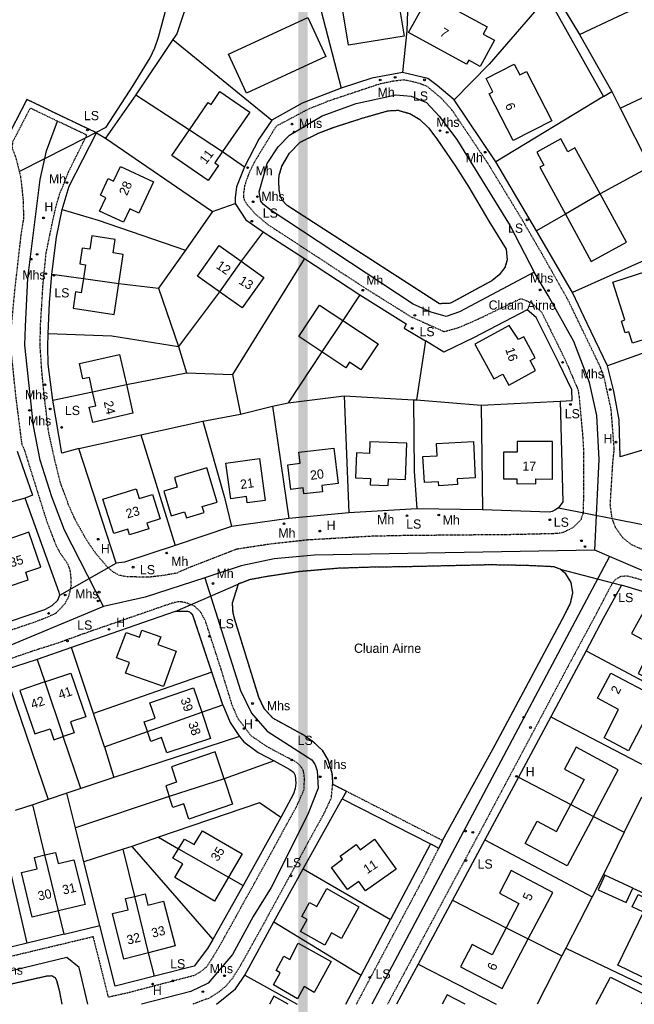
# Model space of a CAD drawing. Header units: metres. Extents: x 611948 to 1225781, y 656699 to 1316021.
# Tile 16 of 169: x 612439 to 612572, y 657643 to 657857. Entities that reach past the tile are written whole.
import ezdxf

# ---------------------------------------------------------------- set-up
doc = ezdxf.new("R2010")
doc.units = ezdxf.units.M
doc.linetypes.add('4696-16$0$PECK', pattern=[0.2, 0.1, -0.1])
for name, color, linetype in [('- EXTENT OF LiDAR SURVEY', 1, 'Continuous'), ('4696-16$0$BLD_INN_W', 253, 'Continuous'), ('4696-16$0$BLD_OTL_S', 253, 'Continuous'), ('4696-16$0$GEN_LIN_D', 253, 'Continuous'), ('4696-16$0$GEN_PCK_D', 253, '4696-16$0$PECK'), ('4696-16$0$OTHER_SYM', 253, 'Continuous'), ('4696-16$0$POLE_SYMB', 253, 'Continuous'), ('4696-16$0$ROADS', 253, 'Continuous'), ('4696-16$0$ROADS_CTR', 253, 'Continuous'), ('4696-16$0$ROADS_PCK', 253, '4696-16$0$PECK'), ('4696-16$0$TOWNLAND', 253, 'Continuous')]:
    doc.layers.add(name, color=color, linetype=linetype)
doc.styles.add('4696-16$0$STANDARD', font='txt')

# ---------------------------------------------------------------- blocks, each defined once
blk = doc.blocks.new('4696-16$0$13', base_point=(160450.170478, 242323.105036))
blk.add_circle((160450.170478, 242323.105036), 0.187958)
blk = doc.blocks.new('4696-16')
at = {"layer": '4696-16$0$BLD_INN_W', "flags": 128}
for points in [[(612475.373, 657833.089), (612482.546, 657828.377)], [(612564.484, 657819.193), (612556.929, 657814.82)], [(612486.599, 657804.586), (612481.892, 657797.964)], [(612452.344, 657800.835), (612460.021, 657799.768)], [(612508.651, 657791.741), (612504.06, 657784.943)], [(612454.332, 657776.231), (612461.648, 657777.879)], [(612443.946, 657713.323), (612447.946, 657701.465)], [(612466.236, 657702.557), (612478.019, 657706.734)], [(612482.85, 657692.311), (612470.968, 657688.457)], [(612558.13, 657686.701), (612563.006, 657684.161)], [(612472.976, 657677.127), (612483.82, 657670.958)], [(612446.95, 657663.65), (612443.99, 657675.787)], [(612466.473, 657654.557), (612463.468, 657666.804)], [(612544.097, 657659.98), (612548.894, 657657.555)]]:
    blk.add_lwpolyline(points, dxfattribs=at)
at = {"layer": '4696-16$0$BLD_OTL_S', "flags": 128}
for points in [[(612508.375, 657860.654), (612520.46, 657862.612), (612521.95, 657853.416), (612509.864, 657851.457), (612508.375, 657860.654)], [(612527.385, 657862.352), (612539.938, 657855.476), (612539.07, 657853.893), (612541.546, 657852.537), (612538.442, 657846.871), (612535.967, 657848.227), (612535.478, 657847.335), (612522.925, 657854.211), (612527.385, 657862.352)], [(612483.82, 657849.515), (612501.031, 657857.514), (612504.97, 657849.038), (612487.759, 657841.039), (612483.82, 657849.515)], [(612545.637, 657830.777), (612540.406, 657840.931), (612541.215, 657841.346), (612539.716, 657844.256), (612545.802, 657847.391), (612547.02, 657845.025), (612548.506, 657845.79), (612554.017, 657835.094), (612545.637, 657830.777)], [(612475.373, 657833.089), (612479.436, 657839.007), (612480.04, 657838.592), (612481.968, 657841.403), (612488.439, 657836.961), (612482.546, 657828.377)], [(612482.546, 657828.377), (612480.87, 657825.935), (612481.667, 657825.388), (612479.421, 657822.117), (612471.551, 657827.52), (612475.373, 657833.089)], [(612475.373, 657833.089), (612482.546, 657828.377)], [(612564.484, 657819.193), (612559.023, 657829.176), (612557.501, 657828.343), (612555.972, 657831.138), (612550.737, 657828.273), (612552.266, 657825.48), (612551.366, 657824.987), (612556.929, 657814.82)], [(612460.401, 657825.188), (612467.526, 657821.839), (612464.328, 657815.04), (612462.406, 657815.944), (612461.044, 657813.048), (612455.843, 657815.494), (612457.205, 657818.391), (612456.036, 657818.94), (612457.727, 657822.536), (612458.895, 657821.986), (612460.401, 657825.188)], [(612556.929, 657814.82), (612562.562, 657804.524), (612570.218, 657808.712), (612564.484, 657819.193)], [(612564.484, 657819.193), (612556.929, 657814.82)], [(612460.021, 657799.768), (612460.98, 657806.093), (612458.777, 657806.427), (612459.22, 657809.35), (612454.174, 657810.115), (612453.732, 657807.192), (612452.083, 657807.442), (612451.563, 657804.014), (612452.798, 657803.827), (612452.344, 657800.835)], [(612481.892, 657797.964), (612477.09, 657801.37), (612481.79, 657807.997), (612486.599, 657804.586)], [(612486.599, 657804.586), (612481.892, 657797.964)], [(612486.599, 657804.586), (612491.51, 657801.101), (612486.809, 657794.476), (612481.892, 657797.964)], [(612452.344, 657800.835), (612451.875, 657797.741), (612450.64, 657797.928), (612450.106, 657794.406), (612459.003, 657793.057), (612460.021, 657799.768)], [(612452.344, 657800.835), (612460.021, 657799.768)], [(612574.591, 657802.411), (612578.002, 657791.63), (612576.277, 657791.084), (612577.067, 657788.587), (612571.472, 657786.818), (612570.682, 657789.315), (612569.911, 657789.072), (612569.104, 657791.624), (612569.874, 657791.868), (612567.272, 657800.096), (612574.591, 657802.411)], [(612504.06, 657784.943), (612499.074, 657788.246), (612503.605, 657795.085), (612508.651, 657791.741)], [(612508.651, 657791.741), (612504.06, 657784.943)], [(612508.651, 657791.741), (612516.278, 657786.687), (612512.554, 657781.067), (612510.115, 657782.681), (612509.309, 657781.465), (612504.06, 657784.943)], [(612544.753, 657790.679), (612537.266, 657786.589), (612541.383, 657779.055), (612543.343, 657780.126), (612544.659, 657777.715), (612550.443, 657780.877), (612549.268, 657783.029), (612550.407, 657783.651), (612547.905, 657788.229), (612546.766, 657787.607), (612544.753, 657790.679)], [(612454.332, 657776.231), (612453.619, 657779.411), (612452.226, 657779.099), (612451.476, 657782.439), (612460.185, 657784.393), (612461.648, 657777.879)], [(612461.648, 657777.879), (612463.057, 657771.603), (612454.347, 657769.648), (612453.608, 657772.943), (612455, 657773.256), (612454.332, 657776.231)], [(612454.332, 657776.231), (612461.648, 657777.879)], [(612506.683, 657764.065), (612507.612, 657756.346), (612504.065, 657755.919), (612504.224, 657754.596), (612500.178, 657754.11), (612500.019, 657755.432), (612497.364, 657755.112), (612496.72, 657760.463), (612499.376, 657760.783), (612499.091, 657763.152), (612506.683, 657764.065)], [(612522.562, 657765.125), (612514.517, 657765.424), (612514.424, 657762.896), (612511.595, 657763.001), (612511.395, 657757.621), (612514.672, 657757.494), (612514.605, 657756.106), (612518.499, 657755.961), (612518.551, 657757.356), (612522.269, 657757.218), (612522.562, 657765.125)], [(612536.962, 657765.495), (612537.391, 657757.574), (612533.427, 657757.36), (612533.494, 657756.125), (612529.447, 657755.906), (612529.403, 657756.728), (612526.34, 657756.562), (612526.034, 657762.222), (612529.096, 657762.388), (612528.951, 657765.061), (612536.962, 657765.495)], [(612554.172, 657765.462), (612546.498, 657765.52), (612546.48, 657763.185), (612543.533, 657763.207), (612543.49, 657757.422), (612546.437, 657757.4), (612546.43, 657756.368), (612550.49, 657756.337), (612550.498, 657757.37), (612554.112, 657757.343), (612554.172, 657765.462)], [(612479.132, 657759.803), (612472.072, 657757.692), (612472.696, 657755.603), (612469.782, 657754.732), (612471.392, 657749.348), (612474.306, 657750.219), (612474.689, 657748.94), (612478.522, 657750.085), (612478.139, 657751.366), (612481.366, 657752.331), (612479.132, 657759.803)], [(612490.573, 657761.787), (612491.799, 657752.724), (612487.902, 657752.197), (612487.72, 657753.547), (612484.293, 657753.083), (612483.25, 657760.797), (612490.573, 657761.787)], [(612456.579, 657752.944), (612463.783, 657755.21), (612464.451, 657753.089), (612467.348, 657754.001), (612469.015, 657748.7), (612466.119, 657747.788), (612466.503, 657746.566), (612462.337, 657745.256), (612461.952, 657746.477), (612458.914, 657745.522), (612456.579, 657752.944)], [(612440.519, 657745.828), (612432.715, 657743.153), (612433.276, 657741.519), (612430.225, 657740.473), (612432.264, 657734.521), (612435.315, 657735.567), (612435.866, 657733.96), (612440.373, 657735.505), (612439.824, 657737.111), (612443.119, 657738.241), (612440.519, 657745.828)], [(612578.031, 657712.382), (612584.054, 657723.751), (612574.169, 657729.017), (612571.315, 657723.818), (612575.903, 657721.368), (612572.724, 657715.182), (612578.031, 657712.382)], [(612459.509, 657718.528), (612461.631, 657724.027), (612464.479, 657723.043), (612465.011, 657724.535), (612469.117, 657723.109), (612468.473, 657721.425), (612472.465, 657719.98), (612469.723, 657712.342), (612461.432, 657715.204), (612462.337, 657717.532), (612459.509, 657718.528)], [(612443.946, 657713.323), (612449.636, 657715.252), (612452.822, 657705.774), (612449.508, 657704.65), (612450.304, 657702.28), (612447.946, 657701.465)], [(612563.883, 657709.817), (612566.769, 657715.211), (612576.681, 657709.996), (612570.673, 657698.395), (612565.374, 657701.21), (612568.463, 657707.352), (612563.883, 657709.817)], [(612443.946, 657713.323), (612438.533, 657711.486), (612441.795, 657702.033), (612445.109, 657703.158), (612445.896, 657700.757), (612447.946, 657701.465)], [(612443.946, 657713.323), (612447.946, 657701.465)], [(612466.236, 657702.557), (612465.528, 657704.671), (612467.89, 657705.491), (612466.779, 657708.809), (612476.237, 657712.057), (612478.019, 657706.734)], [(612478.019, 657706.734), (612479.93, 657701.028), (612470.427, 657697.917), (612469.315, 657701.235), (612466.96, 657700.396), (612466.236, 657702.557)], [(612466.236, 657702.557), (612478.019, 657706.734)], [(612482.85, 657692.311), (612480.898, 657698.139), (612471.436, 657694.904), (612472.547, 657691.585), (612470.193, 657690.798), (612470.968, 657688.457)], [(612563.006, 657684.161), (612568.377, 657694.289), (612559.288, 657699.136), (612556.775, 657694.395), (612561.014, 657692.143), (612558.13, 657686.701)], [(612482.85, 657692.311), (612484.694, 657686.804), (612475.227, 657683.582), (612474.116, 657686.901), (612471.742, 657686.116), (612470.968, 657688.457)], [(612482.85, 657692.311), (612470.968, 657688.457)], [(612563.006, 657684.161), (612557.308, 657673.416), (612548.225, 657678.264), (612550.799, 657683.119), (612555.022, 657680.839), (612558.13, 657686.701)], [(612558.13, 657686.701), (612563.006, 657684.161)], [(612472.976, 657677.127), (612474.256, 657679.241), (612476.38, 657678.027), (612478.159, 657681.041), (612486.803, 657676.012), (612483.82, 657670.958)], [(612520.19, 657672.711), (612513.569, 657668.022), (612512.087, 657670.036), (612509.668, 657668.262), (612506.166, 657673.077), (612508.53, 657674.868), (612508.053, 657675.515), (612511.563, 657678.043), (612512.395, 657676.918), (612515.512, 657679.187), (612520.19, 657672.711)], [(612483.82, 657670.958), (612480.766, 657665.786), (612472.148, 657670.859), (612473.928, 657673.873), (612471.757, 657675.114), (612472.976, 657677.127)], [(612472.976, 657677.127), (612483.82, 657670.958)], [(612446.95, 657663.65), (612441.24, 657662.267), (612438.866, 657671.981), (612442.267, 657672.805), (612441.721, 657675.241), (612443.99, 657675.787)], [(612443.99, 657675.787), (612446.252, 657676.33), (612446.851, 657673.915), (612450.252, 657674.739), (612452.694, 657665.042), (612446.95, 657663.65)], [(612446.95, 657663.65), (612443.99, 657675.787)], [(612548.894, 657657.555), (612554.209, 657667.649), (612545.2, 657672.432), (612542.614, 657667.52), (612546.832, 657665.228), (612544.097, 657659.98)], [(612565.499, 657671.371), (612564.059, 657668.241), (612570.11, 657665.459), (612571.55, 657668.589)], [(612571.55, 657668.589), (612565.499, 657671.371)], [(612504.734, 657656.241), (612499.484, 657659.145), (612500.929, 657661.795), (612499.737, 657662.459), (612501.401, 657665.486), (612502.993, 657664.618), (612505.148, 657668.48), (612512.106, 657664.533), (612508.353, 657657.658), (612506.17, 657658.875), (612504.734, 657656.241)], [(612466.473, 657654.557), (612461.125, 657653.163), (612458.65, 657663.073), (612462.052, 657663.892), (612461.466, 657666.339), (612463.468, 657666.804)], [(612463.468, 657666.804), (612465.711, 657667.335), (612466.331, 657664.922), (612469.733, 657665.741), (612472.266, 657656.067), (612466.473, 657654.557)], [(612466.473, 657654.557), (612463.468, 657666.804)], [(612568.295, 657651.851), (612573.871, 657663.36), (612571.446, 657664.535), (612572.752, 657667.232), (612582.776, 657662.376), (612581.47, 657659.678), (612582.557, 657659.151), (612579.849, 657653.561), (612578.761, 657654.088), (612575.894, 657648.169), (612568.295, 657651.851)], [(612544.097, 657659.98), (612541.05, 657654.133), (612536.719, 657656.323), (612534.203, 657651.543), (612543.223, 657646.782), (612548.894, 657657.555)], [(612544.097, 657659.98), (612548.894, 657657.555)], [(612495.852, 657653.798), (612497.102, 657653.077), (612498.97, 657656.654), (612506.088, 657652.701), (612502.398, 657645.979), (612500.228, 657647.22), (612498.794, 657644.585), (612493.591, 657647.573), (612495.048, 657650.181), (612494.137, 657650.702), (612495.852, 657653.798)], [(612563.65, 657643.38), (612566.711, 657649.249), (612574.408, 657645.416), (612573.416, 657643.38)], [(612496.786, 657643.381), (612493.696, 657645.14), (612492.685, 657643.381)], [(612535.215, 657643.381), (612531.262, 657645.42), (612530.183, 657643.381)]]:
    blk.add_lwpolyline(points, dxfattribs=at)
at = {"layer": '4696-16$0$GEN_LIN_D', "flags": 128}
for points in [[(612546.153, 657876.682), (612560.016, 657853.83)], [(612523.104, 657871.758), (612522.529, 657854.581), (612521.554, 657845.573)], [(612501.475, 657868.386), (612508.253, 657842.142)], [(612476.723, 657866.292), (612472.577, 657853.953), (612471.717, 657852.711)], [(612560.016, 657853.83), (612584.935, 657865.561)], [(612553.092, 657862.063), (612540.418, 657847.344), (612532.8, 657839.614)], [(612553.092, 657862.063), (612565.228, 657840.332)], [(612568.85, 657837.811), (612608.452, 657856.366)], [(612560.016, 657853.83), (612567.028, 657841.433)], [(612471.717, 657852.711), (612463.722, 657840.718)], [(612471.717, 657852.711), (612493.253, 657835.229)], [(612521.554, 657845.573), (612514.913, 657844.328), (612508.253, 657842.142)], [(612532.8, 657839.614), (612529.118, 657842.734), (612527.057, 657844.274), (612521.554, 657845.573)], [(612508.253, 657842.142), (612499.793, 657838.895), (612493.253, 657835.229)], [(612565.228, 657840.332), (612567.028, 657841.433)], [(612567.028, 657841.433), (612568.85, 657837.811)], [(612463.722, 657840.718), (612457.146, 657831.326)], [(612463.722, 657840.718), (612475.373, 657833.089)], [(612541.81, 657826.187), (612532.8, 657839.614)], [(612565.228, 657840.332), (612541.81, 657826.187)], [(612518.419, 657837.243), (612520.579, 657837.365), (612523.16, 657836.626), (612525.361, 657835.366), (612527.263, 657833.545), (612529.004, 657831.165), (612533.109, 657825.242), (612535.993, 657820.699), (612540.339, 657813.296), (612544.083, 657807.233), (612544.304, 657804.89), (612543.825, 657803.229), (612542.566, 657801.627), (612540.967, 657800.365), (612531.987, 657795.476), (612529.586, 657795.375), (612496.565, 657816.675), (612495.464, 657817.876), (612495.104, 657818.696), (612494.823, 657820.037), (612494.722, 657822.119), (612494.821, 657823.26), (612495.42, 657825.201), (612497.038, 657828.046), (612499.398, 657830.428), (612503.357, 657832.392), (612506.797, 657833.714), (612513.018, 657835.7), (612518.419, 657837.243)], [(612568.85, 657837.811), (612575.26, 657825.064)], [(612493.253, 657835.229), (612490.415, 657831.064), (612487.317, 657825.097)], [(612447.753, 657815.848), (612449.231, 657820.853), (612455.165, 657832.466)], [(612455.165, 657832.466), (612457.146, 657831.326)], [(612457.146, 657831.326), (612480.322, 657815.425)], [(612482.546, 657828.377), (612487.317, 657825.097)], [(612550.682, 657811.199), (612541.81, 657826.187)], [(612487.317, 657825.097), (612485.54, 657820.752), (612485.281, 657818.371), (612485.302, 657817.109)], [(612575.26, 657825.064), (612564.484, 657819.193)], [(612445.46, 657801.815), (612446.496, 657809.843), (612447.753, 657815.848)], [(612447.753, 657815.848), (612455.516, 657813.491), (612474.465, 657807.015)], [(612480.322, 657815.425), (612474.465, 657807.015)], [(612480.322, 657815.425), (612485.302, 657817.109)], [(612485.302, 657817.109), (612487.604, 657813.608), (612491.367, 657810.987)], [(612556.929, 657814.82), (612550.682, 657811.199)], [(612491.367, 657810.987), (612486.599, 657804.586)], [(612491.367, 657810.987), (612500.352, 657805.167)], [(612558.492, 657797.832), (612550.682, 657811.199)], [(612584.082, 657809.221), (612558.492, 657797.832)], [(612474.465, 657807.015), (612468.608, 657798.745)], [(612500.352, 657805.167), (612484.664, 657780.038)], [(612500.352, 657805.167), (612512.321, 657797.287)], [(612444.669, 657788.904), (612444.944, 657795.61), (612445.46, 657801.815)], [(612445.46, 657801.815), (612452.344, 657800.835)], [(612460.021, 657799.768), (612468.608, 657798.745)], [(612468.608, 657798.745), (612472.957, 657786.117)], [(612481.892, 657797.964), (612472.957, 657786.117)], [(612512.321, 657797.287), (612508.651, 657791.741)], [(612512.321, 657797.287), (612522.407, 657790.987), (612521.968, 657790.107), (612526.597, 657787.308)], [(612566.104, 657781.943), (612561.637, 657791.088), (612558.492, 657797.832)], [(612555.805, 657774.211), (612558.426, 657774.373), (612558.345, 657776.734), (612555.62, 657782.398), (612550.573, 657792.384), (612548.612, 657794.044), (612537.152, 657788.053), (612530.593, 657784.893), (612526.597, 657787.308)], [(612593.485, 657791.686), (612566.104, 657781.943)], [(612445.697, 657774.472), (612444.653, 657782.239), (612444.59, 657786.022), (612444.669, 657788.904)], [(612444.669, 657788.904), (612458.493, 657788.411), (612472.957, 657786.117)], [(612472.957, 657786.117), (612474.701, 657780.393)], [(612526.597, 657787.308), (612524.617, 657774.495)], [(612504.06, 657784.943), (612496.79, 657773.879)], [(612577.097, 657764.595), (612568.796, 657762.189), (612568.592, 657770.195), (612567.428, 657776.379), (612566.104, 657781.943)], [(612461.648, 657777.879), (612474.701, 657780.393)], [(612474.701, 657780.393), (612484.664, 657780.038)], [(612484.664, 657780.038), (612486.429, 657771.452)], [(612445.697, 657774.472), (612454.332, 657776.231)], [(612496.79, 657773.879), (612508.933, 657775.387)], [(612508.933, 657775.387), (612509.908, 657750.026)], [(612508.933, 657775.387), (612523.957, 657774.514)], [(612451.365, 657763.987), (612447.665, 657762.984), (612445.697, 657774.472)], [(612486.429, 657771.452), (612493.39, 657773.157)], [(612493.39, 657773.157), (612496.79, 657773.879)], [(612493.39, 657773.157), (612496.906, 657748.779)], [(612523.957, 657774.514), (612524.086, 657759.021), (612524.692, 657750.915)], [(612523.957, 657774.514), (612524.617, 657774.495)], [(612524.617, 657774.495), (612538.682, 657773.341)], [(612538.682, 657773.341), (612555.805, 657774.211)], [(612538.682, 657773.341), (612538.975, 657750.642)], [(612555.805, 657774.211), (612556.359, 657752.394), (612555.459, 657751.072)], [(612478.248, 657769.866), (612486.429, 657771.452)], [(612464.826, 657766.937), (612478.248, 657769.866)], [(612478.248, 657769.866), (612482.959, 657753.355), (612484.484, 657747.07)], [(612451.365, 657763.987), (612464.826, 657766.937)], [(612464.826, 657766.937), (612472.262, 657742.92)], [(612459.422, 657739.111), (612451.365, 657763.987)], [(612437.982, 657763.359), (612441.268, 657753.853), (612439.669, 657753.192)], [(612439.669, 657753.192), (612425.887, 657749.401), (612424.627, 657749.475)], [(612447.203, 657732.139), (612447.103, 657732.718), (612439.669, 657753.192)], [(612509.908, 657750.026), (612496.906, 657748.779)], [(612524.692, 657750.915), (612509.908, 657750.026)], [(612538.975, 657750.642), (612524.692, 657750.915)], [(612555.459, 657751.072), (612554.68, 657750.571), (612554.1, 657750.31), (612553.46, 657750.17), (612538.975, 657750.642)], [(612484.484, 657747.07), (612472.262, 657742.92)], [(612496.906, 657748.779), (612484.484, 657747.07)], [(612472.262, 657742.92), (612461.242, 657739.332), (612459.422, 657739.111)], [(612555.801, 657737.793), (612554.422, 657738.305), (612548.293, 657738.584), (612540.527, 657738.723), (612522.167, 657738.298), (612514.685, 657738.204), (612507.451, 657737.967), (612499.063, 657737.244), (612491.8, 657736.128), (612488.275, 657735.46), (612485.911, 657734.561)], [(612530.297, 657678.932), (612541.634, 657699.544), (612556.349, 657727.043), (612558.083, 657730.403), (612558.567, 657732.673), (612558.191, 657734.873), (612557.032, 657736.769), (612555.801, 657737.793)], [(612485.911, 657734.561), (612484.622, 657730.388), (612484.731, 657728.403), (612485.028, 657727.182), (612490.307, 657710.058), (612491.46, 657707.598), (612493.396, 657705.514), (612500.23, 657701.757), (612502.146, 657700.419), (612504.141, 657698.524), (612505.431, 657696.292), (612506.284, 657693.51), (612506.417, 657691.549), (612506.376, 657691.179)], [(612569.114, 657734.341), (612565.14, 657727.115), (612561.431, 657720.093)], [(612591.51, 657725.913), (612583.769, 657729.128), (612576.799, 657731.803), (612573.665, 657732.916), (612569.114, 657734.341)], [(612432.823, 657725.285), (612443.964, 657729.054), (612445.524, 657729.875), (612446.783, 657731.057), (612447.203, 657732.139)], [(612472.258, 657728.591), (612449.715, 657720.794)], [(612449.715, 657720.794), (612442.312, 657718.182)], [(612454.492, 657706.455), (612449.715, 657720.794)], [(612561.431, 657720.093), (612553.779, 657705.789)], [(612561.431, 657720.093), (612583.225, 657708.53)], [(612442.312, 657718.182), (612435.162, 657715.857)], [(612442.312, 657718.182), (612443.946, 657713.323)], [(612435.162, 657715.857), (612444.698, 657687.808)], [(612480.218, 657715.447), (612454.492, 657706.455)], [(612456.893, 657699.246), (612454.492, 657706.455)], [(612478.019, 657706.734), (612482.576, 657708.35)], [(612482.576, 657708.35), (612484.166, 657704.492), (612486.238, 657701.509)], [(612553.779, 657705.789), (612546.733, 657692.637)], [(612553.779, 657705.789), (612576.252, 657694.041)], [(612456.893, 657699.246), (612466.236, 657702.557)], [(612451.794, 657690.202), (612447.946, 657701.465)], [(612486.238, 657701.509), (612458.901, 657692.599)], [(612486.238, 657701.509), (612487.151, 657700.356), (612490.276, 657698.01), (612493.762, 657696.186)], [(612456.893, 657699.246), (612458.901, 657692.599)], [(612493.762, 657696.186), (612482.85, 657692.311)], [(612493.762, 657696.186), (612497.165, 657694.358), (612497.933, 657693.769), (612498.303, 657693.05), (612498.437, 657691.339), (612498.286, 657690.222), (612497.918, 657689.077), (612495.15, 657683.9)], [(612458.901, 657692.599), (612451.794, 657690.202)], [(612546.733, 657692.637), (612539.468, 657679.082)], [(612546.733, 657692.637), (612558.13, 657686.701)], [(612451.794, 657690.202), (612448.713, 657689.162)], [(612506.376, 657691.179), (612509.411, 657689.626)], [(612509.411, 657689.626), (612508.5, 657687.988)], [(612444.698, 657687.808), (612441.335, 657686.674)], [(612448.713, 657689.162), (612444.698, 657687.808)], [(612450.592, 657681.681), (612448.713, 657689.162)], [(612470.968, 657688.457), (612450.592, 657681.681)], [(612495.15, 657683.9), (612490.529, 657687.112), (612468.612, 657679.609)], [(612500.059, 657672.756), (612508.5, 657687.988)], [(612508.5, 657687.988), (612527.68, 657678.213)], [(612508.5, 657687.988), (612527.68, 657678.213)], [(612573.488, 657688.314), (612569.728, 657680.718)], [(612441.335, 657686.674), (612437.551, 657685.425)], [(612443.99, 657675.787), (612441.335, 657686.674)], [(612440.155, 657656.653), (612433.718, 657684.166)], [(612495.15, 657683.9), (612486.996, 657669.152)], [(612563.006, 657684.161), (612569.728, 657680.718)], [(612452.443, 657674.309), (612450.592, 657681.681)], [(612569.728, 657680.718), (612565.186, 657671.544)], [(612468.612, 657679.609), (612462.837, 657677.654)], [(612468.612, 657679.609), (612472.976, 657677.127)], [(612530.297, 657678.932), (612529.446, 657677.264)], [(612539.468, 657679.082), (612532.405, 657665.971)], [(612539.468, 657679.082), (612562.717, 657666.714)], [(612460.961, 657677.019), (612452.443, 657674.309)], [(612462.837, 657677.654), (612460.961, 657677.019)], [(612463.468, 657666.804), (612460.961, 657677.019)], [(612462.837, 657677.654), (612480.403, 657657.47)], [(612527.68, 657678.213), (612518.998, 657661.796)], [(612527.68, 657678.213), (612529.446, 657677.264)], [(612455.917, 657660.473), (612452.443, 657674.309)], [(612493.697, 657661.275), (612500.059, 657672.756)], [(612500.059, 657672.756), (612518.998, 657661.796)], [(612483.82, 657670.958), (612486.996, 657669.152)], [(612565.186, 657671.544), (612562.717, 657666.714)], [(612565.499, 657671.371), (612565.186, 657671.544)], [(612486.996, 657669.152), (612480.403, 657657.47)], [(612571.55, 657668.589), (612592.604, 657658.933)], [(612532.405, 657665.971), (612524.979, 657652.113)], [(612532.405, 657665.971), (612544.097, 657659.98)], [(612562.717, 657666.714), (612557.022, 657655.576)], [(612448.182, 657658.598), (612446.95, 657663.65)], [(612512.611, 657649.719), (612518.998, 657661.796)], [(612448.182, 657658.598), (612455.917, 657660.473)], [(612467.725, 657649.456), (612459.218, 657647.325), (612455.917, 657660.473)], [(612487.339, 657649.702), (612493.697, 657661.275)], [(612493.697, 657661.275), (612512.611, 657649.719)], [(612448.182, 657658.598), (612440.155, 657656.653)], [(612480.403, 657657.47), (612479.296, 657655.525), (612476.357, 657651.64), (612467.725, 657649.456)], [(612548.894, 657657.555), (612556.158, 657653.881)], [(612440.155, 657656.653), (612434.089, 657655.184)], [(612557.022, 657655.576), (612556.158, 657653.881)], [(612557.022, 657655.576), (612582.537, 657643.38)], [(612467.725, 657649.456), (612466.473, 657654.557)], [(612556.158, 657653.881), (612550.809, 657643.38)], [(612524.979, 657652.113), (612520.3, 657643.381)], [(612524.979, 657652.113), (612541.904, 657643.381)], [(612481.201, 657643.381), (612485.336, 657646.745), (612486.819, 657648.823), (612487.339, 657649.702)], [(612487.339, 657649.702), (612498.697, 657643.381)], [(612509.259, 657643.381), (612512.611, 657649.719)]]:
    blk.add_lwpolyline(points, dxfattribs=at)
at = {"layer": '4696-16$0$GEN_PCK_D', "flags": 128}
for points in [[(612447.165, 657836.266), (612440.077, 657839.704), (612435.201, 657830.273), (612436.364, 657825.59)], [(612518.419, 657837.243), (612520.579, 657837.365), (612523.16, 657836.626), (612525.361, 657835.366), (612527.263, 657833.545), (612529.004, 657831.165), (612533.109, 657825.242), (612535.993, 657820.699), (612540.339, 657813.296), (612544.083, 657807.233), (612544.304, 657804.89), (612543.825, 657803.229), (612542.566, 657801.627), (612540.967, 657800.365), (612531.987, 657795.476), (612529.586, 657795.375), (612496.565, 657816.675), (612495.464, 657817.876), (612495.104, 657818.696), (612494.823, 657820.037), (612494.722, 657822.119), (612494.821, 657823.26), (612495.42, 657825.201), (612497.038, 657828.046), (612499.398, 657830.428), (612503.357, 657832.392), (612506.797, 657833.714), (612513.018, 657835.7), (612518.419, 657837.243)], [(612455.005, 657832.542), (612447.165, 657836.266)], [(612455.165, 657832.466), (612455.005, 657832.542)], [(612555.801, 657737.793), (612554.422, 657738.305), (612548.293, 657738.584), (612540.527, 657738.723), (612522.167, 657738.298), (612514.685, 657738.204), (612507.451, 657737.967), (612499.063, 657737.244), (612491.8, 657736.128), (612488.275, 657735.46), (612485.911, 657734.561)], [(612530.297, 657678.932), (612541.634, 657699.544), (612556.349, 657727.043), (612558.083, 657730.403), (612558.567, 657732.673), (612558.191, 657734.873), (612557.032, 657736.769), (612555.801, 657737.793)], [(612485.911, 657734.561), (612484.622, 657730.388), (612484.731, 657728.403), (612485.028, 657727.182), (612490.307, 657710.058), (612491.46, 657707.598), (612493.396, 657705.514), (612500.23, 657701.757), (612502.146, 657700.419), (612504.141, 657698.524), (612505.431, 657696.292), (612506.284, 657693.51), (612506.417, 657691.549), (612506.376, 657691.179)], [(612480.218, 657715.447), (612476.116, 657727.796), (612475.425, 657728.487), (612474.803, 657728.626), (612472.258, 657728.591)], [(612482.576, 657708.35), (612480.218, 657715.447)], [(612506.376, 657691.179), (612509.411, 657689.626)], [(612509.411, 657689.626), (612508.5, 657687.988)], [(612509.411, 657689.626), (612530.297, 657678.932)], [(612530.297, 657678.932), (612529.446, 657677.264)], [(612527.68, 657678.213), (612529.446, 657677.264)], [(612447.705, 657643.381), (612447.2, 657646.101), (612446.595, 657648.478), (612446.258, 657649.09), (612445.458, 657649.525), (612444.558, 657649.515), (612435.05, 657647.389)]]:
    blk.add_lwpolyline(points, dxfattribs=at)
at = {"layer": '4696-16$0$ROADS', "flags": 128}
for points in [[(612521.554, 657845.573), (612514.913, 657844.328), (612508.253, 657842.142)], [(612532.8, 657839.614), (612529.118, 657842.734), (612527.057, 657844.274), (612521.554, 657845.573)], [(612508.253, 657842.142), (612499.793, 657838.895), (612493.253, 657835.229)], [(612447.165, 657836.266), (612440.077, 657839.704), (612435.201, 657830.273), (612436.364, 657825.59)], [(612541.81, 657826.187), (612532.8, 657839.614)], [(612518.419, 657837.243), (612520.579, 657837.365), (612523.16, 657836.626), (612525.361, 657835.366), (612527.263, 657833.545), (612529.004, 657831.165), (612533.109, 657825.242), (612535.993, 657820.699), (612540.339, 657813.296), (612544.083, 657807.233), (612544.304, 657804.89), (612543.825, 657803.229), (612542.566, 657801.627), (612540.967, 657800.365), (612531.987, 657795.476), (612529.586, 657795.375), (612496.565, 657816.675), (612495.464, 657817.876), (612495.104, 657818.696), (612494.823, 657820.037), (612494.722, 657822.119), (612494.821, 657823.26), (612495.42, 657825.201), (612497.038, 657828.046), (612499.398, 657830.428), (612503.357, 657832.392), (612506.797, 657833.714), (612513.018, 657835.7), (612518.419, 657837.243)], [(612455.005, 657832.542), (612447.165, 657836.266)], [(612493.253, 657835.229), (612490.415, 657831.064), (612487.317, 657825.097)], [(612447.753, 657815.848), (612449.231, 657820.853), (612455.165, 657832.466)], [(612455.165, 657832.466), (612455.005, 657832.542)], [(612550.682, 657811.199), (612541.81, 657826.187)], [(612487.317, 657825.097), (612485.54, 657820.752), (612485.281, 657818.371), (612485.302, 657817.109)], [(612445.46, 657801.815), (612446.496, 657809.843), (612447.753, 657815.848)], [(612485.302, 657817.109), (612487.604, 657813.608), (612491.367, 657810.987)], [(612491.367, 657810.987), (612500.352, 657805.167)], [(612558.492, 657797.832), (612550.682, 657811.199)], [(612500.352, 657805.167), (612512.321, 657797.287)], [(612444.669, 657788.904), (612444.944, 657795.61), (612445.46, 657801.815)], [(612512.321, 657797.287), (612522.407, 657790.987), (612521.968, 657790.107), (612526.597, 657787.308)], [(612566.104, 657781.943), (612561.637, 657791.088), (612558.492, 657797.832)], [(612555.805, 657774.211), (612558.426, 657774.373), (612558.345, 657776.734), (612555.62, 657782.398), (612550.573, 657792.384), (612548.612, 657794.044), (612537.152, 657788.053), (612530.593, 657784.893), (612526.597, 657787.308)], [(612445.697, 657774.472), (612444.653, 657782.239), (612444.59, 657786.022), (612444.669, 657788.904)], [(612577.097, 657764.595), (612568.796, 657762.189), (612568.592, 657770.195), (612567.428, 657776.379), (612566.104, 657781.943)], [(612451.365, 657763.987), (612447.665, 657762.984), (612445.697, 657774.472)], [(612555.805, 657774.211), (612556.359, 657752.394), (612555.459, 657751.072)], [(612459.422, 657739.111), (612451.365, 657763.987)], [(612437.982, 657763.359), (612441.268, 657753.853), (612439.669, 657753.192)], [(612447.203, 657732.139), (612447.103, 657732.718), (612439.669, 657753.192)], [(612509.908, 657750.026), (612496.906, 657748.779)], [(612524.692, 657750.915), (612509.908, 657750.026)], [(612538.975, 657750.642), (612524.692, 657750.915)], [(612555.459, 657751.072), (612554.68, 657750.571), (612554.1, 657750.31), (612553.46, 657750.17), (612538.975, 657750.642)], [(612555.459, 657751.072), (612573.746, 657747.459)], [(612484.484, 657747.07), (612472.262, 657742.92)], [(612496.906, 657748.779), (612484.484, 657747.07)], [(612472.262, 657742.92), (612461.242, 657739.332), (612459.422, 657739.111)], [(612447.203, 657732.139), (612459.422, 657739.111)], [(612555.801, 657737.793), (612554.422, 657738.305), (612548.293, 657738.584), (612540.527, 657738.723), (612522.167, 657738.298), (612514.685, 657738.204), (612507.451, 657737.967), (612499.063, 657737.244), (612491.8, 657736.128), (612488.275, 657735.46), (612485.911, 657734.561)], [(612530.297, 657678.932), (612541.634, 657699.544), (612556.349, 657727.043), (612558.083, 657730.403), (612558.567, 657732.673), (612558.191, 657734.873), (612557.032, 657736.769), (612555.801, 657737.793)], [(612555.801, 657737.793), (612569.114, 657734.341)], [(612472.258, 657728.591), (612485.911, 657734.561)], [(612485.911, 657734.561), (612484.622, 657730.388), (612484.731, 657728.403), (612485.028, 657727.182), (612490.307, 657710.058), (612491.46, 657707.598), (612493.396, 657705.514), (612500.23, 657701.757), (612502.146, 657700.419), (612504.141, 657698.524), (612505.431, 657696.292), (612506.284, 657693.51), (612506.417, 657691.549), (612506.376, 657691.179)], [(612569.114, 657734.341), (612565.14, 657727.115), (612561.431, 657720.093)], [(612591.51, 657725.913), (612583.769, 657729.128), (612576.799, 657731.803), (612573.665, 657732.916), (612569.114, 657734.341)], [(612432.823, 657725.285), (612443.964, 657729.054), (612445.524, 657729.875), (612446.783, 657731.057), (612447.203, 657732.139)], [(612472.258, 657728.591), (612449.715, 657720.794)], [(612480.218, 657715.447), (612476.116, 657727.796), (612475.425, 657728.487), (612474.803, 657728.626), (612472.258, 657728.591)], [(612449.715, 657720.794), (612442.312, 657718.182)], [(612561.431, 657720.093), (612553.779, 657705.789)], [(612442.312, 657718.182), (612435.162, 657715.857)], [(612482.576, 657708.35), (612480.218, 657715.447)], [(612482.576, 657708.35), (612484.166, 657704.492), (612486.238, 657701.509)], [(612553.779, 657705.789), (612546.733, 657692.637)], [(612486.238, 657701.509), (612487.151, 657700.356), (612490.276, 657698.01), (612493.762, 657696.186)], [(612493.762, 657696.186), (612497.165, 657694.358), (612497.933, 657693.769), (612498.303, 657693.05), (612498.437, 657691.339), (612498.286, 657690.222), (612497.918, 657689.077), (612495.15, 657683.9)], [(612546.733, 657692.637), (612539.468, 657679.082)], [(612506.376, 657691.179), (612509.411, 657689.626)], [(612509.411, 657689.626), (612508.5, 657687.988)], [(612500.059, 657672.756), (612508.5, 657687.988)], [(612495.15, 657683.9), (612486.996, 657669.152)], [(612530.297, 657678.932), (612529.446, 657677.264)], [(612539.468, 657679.082), (612532.405, 657665.971)], [(612527.68, 657678.213), (612518.998, 657661.796)], [(612527.68, 657678.213), (612529.446, 657677.264)], [(612493.697, 657661.275), (612500.059, 657672.756)], [(612486.996, 657669.152), (612480.403, 657657.47)], [(612532.405, 657665.971), (612524.979, 657652.113)], [(612512.611, 657649.719), (612518.998, 657661.796)], [(612448.182, 657658.598), (612455.917, 657660.473)], [(612467.725, 657649.456), (612459.218, 657647.325), (612455.917, 657660.473)], [(612487.339, 657649.702), (612493.697, 657661.275)], [(612448.182, 657658.598), (612440.155, 657656.653)], [(612480.403, 657657.47), (612479.296, 657655.525), (612476.357, 657651.64), (612467.725, 657649.456)], [(612440.155, 657656.653), (612434.089, 657655.184)], [(612524.979, 657652.113), (612520.3, 657643.381)], [(612447.705, 657643.381), (612447.2, 657646.101), (612446.595, 657648.478), (612446.258, 657649.09), (612445.458, 657649.525), (612444.558, 657649.515), (612435.05, 657647.389)], [(612481.201, 657643.381), (612485.336, 657646.745), (612486.819, 657648.823), (612487.339, 657649.702)], [(612509.259, 657643.381), (612512.611, 657649.719)]]:
    blk.add_lwpolyline(points, dxfattribs=at)
at = {"layer": '4696-16$0$ROADS_CTR', "flags": 128}
for points in [[(612550.149, 657802.223), (612533.956, 657793.607), (612531.041, 657792.577), (612527.832, 657793.561), (612523.867, 657795.27), (612493.071, 657815.58), (612491.438, 657816.879), (612490.815, 657817.645), (612490.494, 657819.648), (612492.212, 657825.795), (612494.577, 657829.444), (612497.084, 657831.929), (612504.171, 657836.171), (612511.559, 657838.854), (612520.106, 657840.716), (612523.499, 657840.413), (612526.807, 657839.071), (612529.58, 657836.096), (612533.36, 657830.989), (612544.96, 657812.257), (612550.149, 657802.223)], [(612443.97, 657826.904), (612444.343, 657828.571), (612446.7, 657834.999)], [(612456.709, 657729.663), (612448.255, 657746.23), (612445.465, 657753.486), (612442.932, 657761.414), (612441.479, 657768.886), (612439.598, 657786.409), (612439.731, 657790.44), (612440.279, 657800.912), (612442.948, 657822.331), (612443.97, 657826.904)], [(612563.347, 657741.908), (612564.301, 657761.59), (612563.8, 657771.112), (612562.181, 657778.295), (612558.76, 657787.196), (612553.194, 657797.143), (612550.149, 657802.223)], [(612563.347, 657741.908), (612502.452, 657740.834), (612493.733, 657740.032), (612486.549, 657738.505), (612478.714, 657735.942)], [(612566.498, 657740.551), (612514.908, 657643.381)], [(612566.498, 657740.551), (612563.347, 657741.908)], [(612625.707, 657713.541), (612593.662, 657730.154), (612573.092, 657737.71), (612566.498, 657740.551)], [(612478.714, 657735.942), (612465.768, 657731.708), (612456.709, 657729.663)], [(612478.714, 657735.942), (612486.448, 657711.501), (612488.806, 657706.55), (612492.225, 657702.66), (612501.891, 657696.412), (612502.598, 657695.351), (612503.07, 657694.055), (612503.306, 657690.282), (612500.948, 657684.388), (612493.05, 657668.71), (612489.16, 657662.462), (612484.68, 657654.21), (612479.375, 657647.962), (612475.652, 657646.191), (612464.923, 657643.381)], [(612456.709, 657729.663), (612433.416, 657720.006), (612424.122, 657716.783)], [(612453.306, 657643.381), (612451.437, 657651.381), (612448.726, 657653.503), (612434.731, 657650.158)]]:
    blk.add_lwpolyline(points, dxfattribs=at)
at = {"layer": '4696-16$0$ROADS_PCK', "flags": 128}
for points in [[(612630.065, 657739.757), (612632.843, 657737.055), (612631.56, 657734.476), (612626.366, 657723.412), (612625.514, 657722.485), (612624.334, 657721.844), (612622.455, 657721.463), (612620.073, 657721.722), (612618.333, 657722.381), (612613.53, 657724.621), (612602.504, 657730.239), (612594.68, 657734.119), (612591.279, 657735.317), (612577.232, 657740.554), (612571.368, 657743.034), (612569.367, 657744.633), (612567.845, 657746.795), (612567.084, 657748.796), (612566.682, 657751.718), (612567.257, 657761.127), (612567.555, 657763.849), (612566.87, 657772.455), (612565.365, 657779.381), (612564.603, 657781.502), (612557.593, 657796.05), (612552.126, 657805.755), (612547.5, 657813.719), (612540.131, 657825.826), (612532.421, 657837.291), (612530.04, 657839.952), (612526.878, 657842.572), (612524.796, 657843.312), (612521.995, 657843.931), (612519.534, 657843.65), (612516.574, 657843.027), (612505.333, 657839.278), (612501.273, 657837.655), (612494.154, 657833.888), (612489.298, 657825.859), (612488.199, 657823.537), (612487.34, 657821.094), (612487.081, 657819.432), (612487.101, 657818.352), (612487.262, 657817.791), (612488.043, 657816.67), (612489.624, 657814.889), (612492.299, 657812.61), (612513.332, 657798.863), (612523.398, 657792.575), (612530.619, 657789.335), (612533.725, 657790.197), (612537.63, 657791.876), (612547.31, 657796.505), (612549.752, 657795.485), (612551.793, 657793.545), (612556.967, 657783.065), (612559.674, 657776.736), (612559.926, 657775.054), (612560.671, 657766.888), (612560.873, 657763.665), (612560.897, 657756.86), (612560.801, 657749.993), (612560.242, 657748.393), (612558.503, 657746.75), (612556.463, 657745.748), (612555.182, 657745.507), (612545.68, 657745.281), (612521.635, 657745.068), (612514.872, 657744.924), (612500.969, 657744.117), (612492.928, 657743.232), (612485.547, 657742.107), (612474.767, 657737.898), (612472.446, 657736.895), (612469.626, 657736.412), (612466.706, 657736.052), (612462.485, 657736.11), (612461.344, 657736.19), (612460.083, 657736.469), (612458.722, 657737.228), (612457.462, 657738.349), (612455.38, 657740.77), (612454.479, 657741.95), (612452.737, 657744.592), (612450.594, 657748.454), (612449.211, 657751.495), (612447.388, 657756.458), (612446.185, 657761.182), (612444.781, 657767.567), (612443.796, 657775.773), (612443.252, 657781.517), (612442.929, 657786.521), (612443.047, 657791.025), (612443.582, 657799.733), (612444.238, 657806.338), (612445.654, 657813.245), (612446.492, 657816.908), (612447.151, 657819.091), (612449.129, 657824.036), (612452.789, 657831.41)], [(612446.7, 657834.999), (612440.777, 657837.823), (612436.941, 657830.434), (612436.842, 657829.253), (612437.643, 657827.072), (612438.413, 657824.064)], [(612452.789, 657831.41), (612453.065, 657831.965), (612446.7, 657834.999)], [(612438.413, 657824.064), (612438.626, 657823.23), (612438.908, 657821.108), (612439.25, 657817.745), (612439.332, 657813.862), (612438.734, 657810.099), (612437.46, 657798.989), (612436.526, 657789.1), (612436.628, 657784.876), (612437.615, 657775.309), (612438.941, 657764.961), (612439.502, 657763.681), (612444.132, 657748.891), (612446.196, 657743.347), (612447.217, 657741.365), (612448.82, 657739.065), (612449.38, 657737.624), (612449.561, 657736.423), (612449.642, 657734.261), (612449.103, 657731.799), (612448.265, 657730.197), (612446.385, 657728.234), (612444.226, 657727.233), (612441.285, 657726.13), (612423.88, 657720.239)], [(612586.559, 657643.38), (612599.24, 657667.988), (612609.841, 657689.502), (612618.836, 657707.292), (612618.421, 657708.75), (612618.18, 657709.971), (612617.379, 657711.672), (612616.077, 657713.713), (612615.236, 657714.754), (612614.335, 657715.614), (612613.015, 657716.413), (612592.287, 657727.398), (612587.373, 657730.125), (612582.813, 657732.121), (612577.175, 657734.235), (612572.169, 657735.833), (612570.355, 657736.277), (612568.912, 657736.185), (612567.613, 657735.386), (612566.865, 657734.281), (612563.446, 657727.725), (612557.436, 657716.583), (612538.814, 657681.584), (612518.324, 657643.381)], [(612434.342, 657653.284), (612454.415, 657658.071), (612457.702, 657644.967), (612461.916, 657645.901), (612476.504, 657649.713), (612477.915, 657650.575), (612479.091, 657651.524), (612480.595, 657653.843), (612482.034, 657656.267), (612492.216, 657674.629), (612498.68, 657686.474), (612500.215, 657689.937), (612500.318, 657692.277), (612500.099, 657694.058), (612499.415, 657695.132), (612498.425, 657695.971), (612493.39, 657698.61), (612491.969, 657699.438), (612488.749, 657701.61), (612485.838, 657705.442), (612484.623, 657708.291), (612482.199, 657716.139), (612478.825, 657726.555), (612477.777, 657728.491), (612476.571, 657729.675), (612474.937, 657730.393), (612474.002, 657730.642), (612472.986, 657730.727), (612471.514, 657730.393), (612453.772, 657724.27), (612446.753, 657721.736), (612441.832, 657720.171), (612424.441, 657714.25)], [(612506.376, 657691.179), (612506.062, 657688.021), (612504.455, 657684.661), (612490.539, 657659.197), (612486.339, 657651.657), (612484.588, 657648.887), (612483.207, 657647.3), (612481.94, 657646.215), (612479.751, 657644.769), (612476.01, 657643.381)], [(612529.446, 657677.264), (612526.013, 657670.537), (612511.535, 657643.381)]]:
    blk.add_lwpolyline(points, dxfattribs=at)
at = {"layer": '4696-16$0$TOWNLAND', "flags": 128}
for points in [[(612455.005, 657832.542), (612457.25, 657833.689), (612463.105, 657842.753), (612466.842, 657848.767), (612467.812, 657850.922), (612468.66, 657853.194), (612470.351, 657859.64), (612470.659, 657865.294)], [(612452.789, 657831.41), (612455.005, 657832.542)], [(612443.97, 657826.904), (612452.789, 657831.41)], [(612438.413, 657824.064), (612443.97, 657826.904)]]:
    blk.add_lwpolyline(points, dxfattribs=at)
at = {"layer": '4696-16$0$OTHER_SYM'}
for p in [(612516.754, 657843.928), (612519.994, 657844.491), (612497.595, 657834.35), (612498.076, 657832.63), (612529.724, 657832.926), (612531.285, 657832.566), (612539.549, 657828.247), (612487.978, 657824.897), (612448.77, 657821.674), (612489.163, 657817.512), (612490.082, 657818.614), (612443.693, 657814.005), (612440.977, 657805.036), (612442.277, 657806.097), (612444.161, 657801.914), (612512.96, 657798.309), (612551.45, 657798.389), (612553.251, 657798.23), (612524.266, 657792.87), (612556.34, 657782.658), (612443.995, 657777.795), (612566.667, 657776.759), (612445.118, 657772.551), (612440.637, 657772.248), (612567.934, 657765.35), (612517.851, 657749.81), (612529.454, 657749.536), (612495.866, 657747.637), (612503.649, 657746.06), (612455.558, 657744.293), (612560.419, 657743.948), (612561.191, 657742.694), (612470.403, 657741.298), (612480.457, 657734.679), (612448.363, 657732.198), (612455.755, 657732.808), (612455.528, 657730.889), (612444.784, 657728.193), (612457.89, 657724.748), (612489.047, 657708.646), (612489.94, 657705.02), (612547.875, 657705.653), (612487.181, 657703.207), (612549.365, 657703.442), (612503.725, 657692.747), (612507.066, 657692.467), (612546.316, 657692.837), (612535.273, 657680.958), (612536.845, 657680.698), (612482.952, 657649.578), (612467.36, 657647.77), (612478.275, 657646.123)]:
    blk.add_blockref('4696-16$0$13', p, dxfattribs=at)
at = {"layer": '4696-16$0$POLE_SYMB'}
for p in [(612526.376, 657843.954), (612453.204, 657833.066), (612488.903, 657813.284), (612548.64, 657813.58), (612445.951, 657801.534), (612523.688, 657790.028), (612558.027, 657773.532), (612447.608, 657768.55), (612522.552, 657749.374), (612553.581, 657748.509), (612463.123, 657738.232), (612567.685, 657732.138), (612479.673, 657723.211), (612448.859, 657722.207), (612497.581, 657696.382), (612535.378, 657674.584), (612497.344, 657671.258), (612471.731, 657648.451), (612514.477, 657649.224)]:
    blk.add_blockref('4696-16$0$13', p, dxfattribs=at)
at = {"layer": '4696-16$0$BLD_OTL_S', "style": '4696-16$0$STANDARD'}
for s, rotation, p in [('7', -31.40001, (612529.511, 657853.684)), ('6', -68.90001, (612543.816, 657838.519)), ('11', 53.10001, (612478.931, 657825.487)), ('28', 66.60001, (612461.795, 657818.698)), ('12', -34.20001, (612480.969, 657803.235)), ('13', -31.40001, (612485.873, 657799.856)), ('Cluain Airne', -0.1, (612540.288, 657794.1)), ('16', -72.00001, (612543.869, 657785.519)), ('24', -77.10002, (612456.72, 657774.078)), ('17', -1.2, (612547.589, 657759.166)), ('20', 7.5, (612501.684, 657757.151)), ('21', 8.3, (612486.519, 657755.16)), ('23', 15.9, (612461.877, 657748.78)), ('35', 17, (612436.656, 657738.157)), ('Cluain Airne', -0.1, (612511.064, 657719.642)), ('41', 18.7, (612447.261, 657709.535)), ('2', 63.50001, (612568.474, 657710.521)), ('42', 18.7, (612441.292, 657707.442)), ('39', -71.80001, (612473.379, 657709.527)), ('38', -71.80001, (612475.045, 657704.332)), ('35', 57.00001, (612481.487, 657674.221)), ('11', 33.50001, (612513.926, 657671.587)), ('30', 12.7, (612442.689, 657665.852)), ('31', 12.7, (612448.002, 657667.176)), ('5', 66.70001, (612549.408, 657665.676)), ('33', 14.1, (612467.383, 657657.81)), ('32', 14.1, (612462.017, 657656.308)), ('6', 66.70001, (612541.702, 657650.523))]:
    blk.add_text(s, height=2, rotation=rotation, dxfattribs=at).set_placement(p)
at = {"layer": '4696-16$0$OTHER_SYM', "style": '4696-16$0$STANDARD'}
for s, p in [('Mh', (612516.173, 657840.264)), ('Mhs', (612499.096, 657833.53)), ('Mhs', (612528.903, 657833.766)), ('Mh', (612535.305, 657826.086)), ('Mh', (612489.69, 657823.227)), ('Mh', (612444.849, 657821.491)), ('Mhs', (612490.942, 657817.673)), ('H', (612443.865, 657815.413)), ('Mhs', (612439.065, 657800.632)), ('Mh', (612513.7, 657799.49)), ('Mhs', (612549.269, 657799.949)), ('H', (612525.71, 657792.767)), ('Mhs', (612560.252, 657779.174)), ('Mhs', (612439.636, 657774.629)), ('Mhs', (612440.299, 657768.986)), ('H', (612565.213, 657765.109)), ('Mh', (612516.071, 657747.548)), ('Mh', (612530.295, 657747.475)), ('H', (612505.122, 657746.316)), ('Mh', (612494.628, 657744.634)), ('H', (612456.119, 657741.237)), ('Mh', (612471.386, 657738.516))]:
    blk.add_text(s, height=2, rotation=-0.1, dxfattribs=at).set_placement(p)
for s, p in [('Mh', (612481.234, 657735.873)), ('Mhs', (612450.547, 657731.439)), ('H', (612459.456, 657725.245)), ('Mhs', (612492.151, 657707.173)), ('H', (612487.181, 657703.207)), ('Mhs', (612504.374, 657694.42)), ('H', (612548.335, 657692.846)), ('Mhs', (612434.154, 657649.805)), ('Mhs', (612479.756, 657650.14)), ('H', (612467.398, 657645.396))]:
    blk.add_text(s, height=2, dxfattribs=at).set_placement(p)
at = {"layer": '4696-16$0$POLE_SYMB', "style": '4696-16$0$STANDARD'}
for p in [(612523.866, 657839.458), (612452.443, 657835.207), (612491.264, 657814.06), (612544.487, 657810.781), (612446.022, 657796.754), (612525.274, 657788.328), (612448.314, 657771.229), (612556.808, 657770.529), (612522.394, 657746.59), (612554.422, 657746.988), (612464.605, 657736.691)]:
    blk.add_text('LS', height=2, rotation=-0.1, dxfattribs=at).set_placement(p)
for p in [(612568.411, 657730.637), (612450.994, 657724.663), (612481.716, 657724.96), (612498.825, 657699.656), (612496.325, 657673.116), (612537.882, 657672.834), (612471.164, 657651.171), (612515.736, 657648.967)]:
    blk.add_text('LS', height=2, dxfattribs=at).set_placement(p)
blk = doc.blocks.new('OS Mapping')
blk.add_blockref('4696-16', (0, 0))

msp = doc.modelspace()

# ---------------------------------------------------------------- linework, layer by layer
at = {"layer": '- EXTENT OF LiDAR SURVEY', "const_width": 2}
msp.add_lwpolyline([(613700, 659100), (613700, 656700), (612500, 656700), (612500, 659100)], close=True, dxfattribs=at)

# ---------------------------------------------------------------- block references
msp.add_blockref('OS Mapping', (0, 0))

doc.saveas('drawing.dxf')
